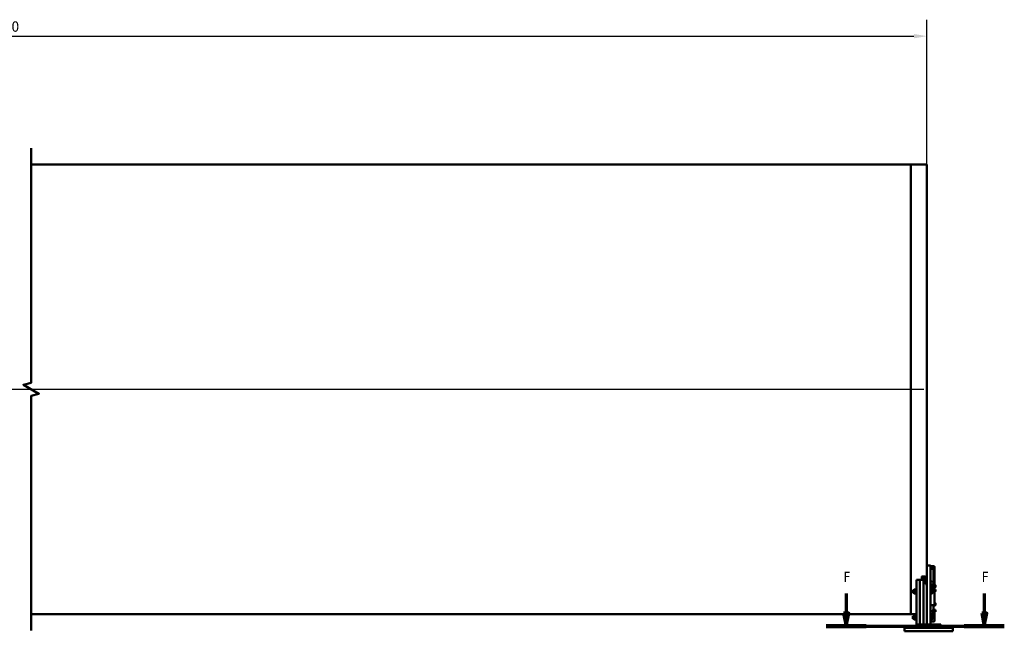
# Model space of a CAD drawing. Header units: millimetres. Extents: x 0 to 63075, y 0 to 44550.
# Tile 15 of 37: x 27210 to 41442, y 23304 to 32148. Entities that reach past the tile are written whole.
import ezdxf

# ---------------------------------------------------------------- set-up
doc = ezdxf.new("R2010")
doc.units = ezdxf.units.MM
doc.header["$LTSCALE"] = 75
doc.linetypes.add('CHAIN', pattern=[0.3543, 0.2362, -0.0295, 0.0591, -0.0295])
for name, color, linetype, lineweight in [('Break Line (ISO)', 7, 'Continuous', 50), ('Centerline (ISO)', 7, 'Continuous', 25), ('Dimension (ISO)', 7, 'Continuous', 25), ('Section Line (ISO)', 7, 'CHAIN', 70), ('Visible (ISO)', 7, 'Continuous', 50)]:
    doc.layers.add(name, color=color, linetype=linetype, lineweight=lineweight)
doc.styles.add('Label Text (ISO)', font='tahoma.ttf')
doc.styles.add('Note Text (ISO)', font='tahoma.ttf')
doc.dimstyles.new('Default (ISO)', dxfattribs={"dimscale": 75, "dimtxt": 2, "dimasz": 2.5, "dimexe": 3.175, "dimexo": 0, "dimgap": 0.762, "dimtad": 1, "dimrnd": 1e-08, "dimtxsty": 'Note Text (ISO)', "dimcen": 0.09, "dimdle": 10, "dimclrd": 256, "dimclre": 256, "dimclrt": 256, "dimazin": 2, "dimtfac": 1, "dimtmove": 0, "dimatfit": 3, "dimfxl": 1, "dimtolj": 1, "dimtzin": 0, "dimlwd": -1, "dimlwe": -1, "dimarcsym": 0})

# ---------------------------------------------------------------- blocks, each defined once
blk = doc.blocks.new('2dTransSection0')
at = {"layer": 'Section Line (ISO)', "linetype": 'Continuous'}
for p, q in [((522.08, 318.04), (522.08, 314.22)), ((548.7, 318.04), (548.7, 314.22)), ((521.58, 314.22), (522.08, 311.72)), ((522.58, 314.22), (521.58, 314.22)), ((522.08, 314.22), (522.08, 311.72)), ((522.08, 311.72), (522.58, 314.22)), ((548.2, 314.22), (548.7, 311.72)), ((549.2, 314.22), (548.2, 314.22)), ((548.7, 314.22), (548.7, 311.72)), ((548.7, 311.72), (549.2, 314.22)), ((518.23, 311.72), (552.56, 311.72))]:
    blk.add_line(p, q, dxfattribs=at)
at = {"layer": 'Section Line (ISO)', "linetype": 'Continuous', "lineweight": 140}
for p, q in [((518.23, 311.72), (525.94, 311.72)), ((544.85, 311.72), (552.56, 311.72))]:
    blk.add_line(p, q, dxfattribs=at)
at = {"layer": 'Section Line (ISO)', "linetype": 'Continuous', "flags": 128}
for points in [[(521.58, 314.22), (522.08, 311.72), (522.58, 314.22), (521.58, 314.22)], [(548.2, 314.22), (548.7, 311.72), (549.2, 314.22), (548.2, 314.22)]]:
    blk.add_lwpolyline(points, dxfattribs=at)
at = {"layer": 'Section Line (ISO)'}
for points in [[(521.58, 314.22), (522.08, 311.72), (522.58, 314.22), (521.58, 314.22)], [(548.2, 314.22), (548.7, 311.72), (549.2, 314.22), (548.2, 314.22)]]:
    blk.add_solid(points, dxfattribs=at)
at = {"layer": 'Section Line (ISO)', "char_height": 2, "attachment_point": 7, "style": 'Label Text (ISO)'}
for insert in [(521.56, 320.22), (548.19, 320.22)]:
    blk.add_mtext('F', dxfattribs=dict(at, insert=insert))
blk = doc.blocks.new('*D27')
at = {"layer": 'Defpoints', "color": 0, "transparency": 16777216}
for p in [(40323, 31910), (13486, 30054), (40323, 30054)]:
    blk.add_point(p, dxfattribs=at)
at = {"layer": 'Dimension (ISO)', "transparency": 16777216}
for p, q in [((13486, 30054), (13486, 32148)), ((40323, 30054), (40323, 32148)), ((13674, 31910), (40136, 31910))]:
    blk.add_line(p, q, dxfattribs=at)
for points in [[(13674, 31941), (13674, 31879), (13486, 31910)], [(40136, 31941), (40136, 31879), (40323, 31910)]]:
    blk.add_solid(points, dxfattribs=at)
at = {"layer": 'Dimension (ISO)', "transparency": 16777216, "insert": (26641, 32124), "char_height": 150, "attachment_point": 1, "style": 'Note Text (ISO)'}
blk.add_mtext('\\A1;30000', dxfattribs=at)

msp = doc.modelspace()

# ---------------------------------------------------------------- linework, layer by layer
at = {"layer": 'Break Line (ISO)', "flags": 128}
msp.add_lwpolyline([(27375.732, 23315.4675), (27375.732, 26708.4963), (27488.2321, 26738.6406), (27263.232, 26868.5444), (27375.732, 26898.6887), (27375.732, 30291.7175)], dxfattribs=at)
at = {"layer": 'Centerline (ISO)', "linetype": 'Continuous'}
msp.add_line((13530.8651, 26803.5925), (40278.6574, 26803.5925), dxfattribs=at)
at = {"layer": 'Visible (ISO)'}
for p, q in [((27375.732, 30053.5925), (40091.1574, 30053.5925)), ((40091.1574, 23553.5925), (40091.1574, 30053.5925)), ((40091.1574, 30053.5925), (40323.1574, 30053.5925)), ((40091.1574, 23553.5925), (40091.1574, 30053.5925)), ((40323.1574, 24254.1374), (40323.1574, 30053.5925)), ((40323.1574, 24234.1374), (40323.1574, 24254.1374)), ((40373.1574, 24254.1374), (40323.1574, 24254.1374)), ((40323.1574, 24234.1374), (40323.1574, 23404.1374)), ((40373.1574, 24254.1374), (40373.1574, 24234.1374)), ((40373.1574, 24245.1611), (40421.1574, 24245.1611)), ((40373.1574, 24241.3765), (40421.1574, 24241.3765)), ((40373.1574, 24234.1374), (40373.1574, 23404.1374)), ((40421.1574, 24214.5297), (40373.1574, 24214.5297)), ((40373.1574, 24209.5297), (40421.1574, 24209.5297)), ((40418.1574, 24209.3868), (40418.1574, 24205.7266)), ((40418.1574, 24205.7266), (40418.1574, 23980.7029)), ((40425.1574, 23980.4111), (40425.1574, 24207.5297)), ((40435.1574, 24207.5297), (40435.1574, 24234.3765)), ((40435.1574, 24207.5297), (40435.1574, 23973.7029)), ((40248.1574, 24076.5508), (40248.1574, 24094.6769)), ((40248.1574, 24076.5508), (40248.1574, 24048.4228)), ((40283.1574, 24098.9031), (40258.1574, 24098.9031)), ((40258.1574, 24080.777), (40283.1574, 24080.777)), ((40303.1574, 24017.3354), (40303.1574, 24062.6508)), ((40168.1574, 23910.8874), (40169.4074, 23912.1374)), ((40168.1574, 23847.3874), (40168.1574, 23910.8874)), ((40169.4074, 23912.1374), (40169.4074, 23846.1374)), ((40169.4074, 23912.1374), (40173.1574, 23912.1374)), ((40173.1574, 24033.4228), (40173.1574, 24048.4228)), ((40173.1574, 24048.4228), (40223.1574, 24048.4228)), ((40173.1574, 23404.1374), (40173.1574, 24033.4228)), ((40223.1574, 24048.4228), (40223.1574, 24033.4228)), ((40223.1574, 24033.4228), (40223.1574, 24048.4228)), ((40223.1574, 24048.4228), (40273.1574, 24048.4228)), ((40223.1574, 24033.4228), (40223.1574, 23404.1374)), ((40223.1574, 23404.1374), (40223.1574, 24033.4228)), ((40273.1574, 24048.4228), (40273.1574, 24033.4228)), ((40273.1574, 24033.4228), (40273.1574, 24048.4228)), ((40273.1574, 24048.4228), (40298.9438, 24048.4228)), ((40273.1574, 24033.4228), (40273.1574, 23404.1374)), ((40273.1574, 23404.1374), (40273.1574, 24033.4228)), ((40276.1574, 24029.5561), (40277.3844, 24030.783)), ((40276.1574, 24016.0099), (40276.1574, 24029.5561)), ((40276.1574, 24016.0099), (40277.3844, 24014.783)), ((40277.3844, 24030.783), (40277.3844, 24014.783)), ((40285.3574, 24030.783), (40277.3844, 24030.783)), ((40285.3574, 24014.783), (40277.3844, 24014.783)), ((40285.3574, 24034.033), (40286.2347, 24035.5526)), ((40285.3574, 24034.033), (40285.3574, 24011.533)), ((40285.3574, 24011.533), (40286.2347, 24010.0135)), ((40298.6526, 24036.4286), (40286.8622, 24036.4286)), ((40298.6526, 24031.6911), (40286.8622, 24031.6911)), ((40298.6526, 24018.0455), (40286.8622, 24018.0455)), ((40298.6526, 24009.1374), (40286.8622, 24009.1374)), ((40300.1574, 24034.033), (40299.2801, 24035.5526)), ((40300.1574, 24011.533), (40299.2801, 24010.0135)), ((40300.1574, 24037.033), (40300.9074, 24037.783)), ((40300.1574, 24008.533), (40300.1574, 24037.033)), ((40300.1574, 24008.533), (40300.9074, 24007.783)), ((40300.9074, 24037.783), (40300.9074, 24007.783)), ((40300.9074, 24037.783), (40303.1574, 24037.783)), ((40300.9074, 24007.783), (40303.1574, 24007.783)), ((40303.1574, 24017.3354), (40303.1574, 24004.0462)), ((40303.1574, 24004.0462), (40303.1574, 23987.1414)), ((40303.1574, 23987.1414), (40303.1574, 23986.2045)), ((40323.1574, 23986.2045), (40303.1574, 23986.2045)), ((40375.4074, 24037.783), (40373.1574, 24037.783)), ((40375.4074, 24007.783), (40373.1574, 24007.783)), ((40373.1574, 23980.7029), (40421.1574, 23980.7029)), ((40421.1574, 23953.8561), (40373.1574, 23953.8561)), ((40373.1574, 23948.8561), (40421.1574, 23948.8561)), ((40373.1574, 23924.7317), (40421.1574, 23924.7317)), ((40421.1574, 23916.0715), (40373.1574, 23916.0715)), ((40376.9074, 23912.1374), (40373.1574, 23912.1374)), ((40375.4074, 24007.783), (40375.4074, 24037.783)), ((40376.1574, 24037.033), (40375.4074, 24037.783)), ((40376.1574, 24008.533), (40375.4074, 24007.783)), ((40376.1574, 24037.033), (40376.1574, 24008.533)), ((40376.9575, 24034.028), (40376.1574, 24034.028)), ((40376.9575, 24011.538), (40376.1574, 24011.538)), ((40376.9074, 23846.1374), (40376.9074, 23912.1374)), ((40378.1574, 23910.8874), (40376.9074, 23912.1374)), ((40376.9575, 24036.4332), (40385.0857, 24036.4332)), ((40376.9575, 24027.5452), (40376.9575, 24036.4332)), ((40376.9575, 24027.5452), (40385.0857, 24027.5452)), ((40376.9575, 24013.8951), (40376.9575, 24027.5452)), ((40376.9575, 24013.8951), (40385.0857, 24013.8951)), ((40376.9575, 24009.1329), (40376.9575, 24013.8951)), ((40376.9575, 24009.1329), (40385.0857, 24009.1329)), ((40378.1574, 23910.8874), (40378.1574, 23847.3874)), ((40386.1575, 24034.783), (40385.7081, 24035.5614)), ((40386.1575, 24010.783), (40385.7081, 24010.0046)), ((40386.1575, 24031.9892), (40386.1575, 24034.783)), ((40386.1575, 24020.7202), (40386.1575, 24031.9892)), ((40386.1575, 24011.514), (40386.1575, 24020.7202)), ((40386.1575, 24010.783), (40386.1575, 24011.514)), ((40418.1574, 24003.0009), (40421.1574, 24003.0009)), ((40418.1574, 23948.8561), (40418.1574, 23924.7317)), ((40422.1574, 23947.2031), (40418.1574, 23947.2031)), ((40422.1574, 23940.9531), (40422.1574, 23948.7926)), ((40422.1574, 23940.9531), (40422.9074, 23940.2031)), ((40422.9074, 23948.6545), (40422.9074, 23940.2031)), ((40422.9074, 23940.2031), (40425.1574, 23940.2031)), ((40425.1574, 23939.3561), (40425.1574, 23946.8561)), ((40425.1574, 23939.3561), (40425.1574, 23932.526)), ((40425.1574, 23928.1958), (40425.1574, 23932.526)), ((40435.1574, 23946.8561), (40435.1574, 23973.7029)), ((40437.4074, 23970.2031), (40435.1574, 23970.2031)), ((40435.1574, 23946.8561), (40435.1574, 23939.3561)), ((40437.4074, 23940.2031), (40435.1574, 23940.2031)), ((40435.1574, 23932.526), (40435.1574, 23939.3561)), ((40435.1574, 23932.526), (40435.1574, 23928.1958)), ((40435.1574, 23928.1958), (40435.1574, 23694.6958)), ((40437.4074, 23940.2031), (40437.4074, 23970.2031)), ((40438.1574, 23969.4531), (40437.4074, 23970.2031)), ((40438.1574, 23940.9531), (40437.4074, 23940.2031)), ((40438.1574, 23969.4531), (40438.1574, 23940.9531)), ((40438.9575, 23966.4481), (40438.1574, 23966.4481)), ((40438.9575, 23943.9581), (40438.1574, 23943.9581)), ((40438.9575, 23967.6713), (40447.0857, 23967.6713)), ((40438.9575, 23966.6725), (40438.9575, 23967.6713)), ((40438.9575, 23966.6725), (40447.0857, 23966.6725)), ((40438.9575, 23954.2043), (40438.9575, 23966.6725)), ((40438.9575, 23954.2043), (40447.0857, 23954.2043)), ((40438.9575, 23942.7349), (40438.9575, 23954.2043)), ((40438.9575, 23942.7349), (40447.0857, 23942.7349)), ((40448.1575, 23967.2031), (40448.1394, 23967.2344)), ((40448.1575, 23943.2031), (40448.1394, 23943.1718)), ((40448.1575, 23967.1719), (40448.1575, 23967.2031)), ((40448.1575, 23960.4384), (40448.1575, 23967.1719)), ((40448.1575, 23948.4696), (40448.1575, 23960.4384)), ((40448.1575, 23943.2031), (40448.1575, 23948.4696)), ((40118.1574, 23894.6836), (40120.6113, 23897.1374)), ((40118.1574, 23863.5912), (40118.1574, 23894.6836)), ((40118.1574, 23863.5912), (40120.6113, 23861.1374)), ((40120.6113, 23897.1374), (40120.6113, 23861.1374)), ((40137.1574, 23897.1374), (40120.6113, 23897.1374)), ((40137.1574, 23861.1374), (40120.6113, 23861.1374)), ((40137.1574, 23904.6874), (40138.2832, 23906.6374)), ((40137.1574, 23904.6874), (40137.1574, 23853.5874)), ((40137.1574, 23853.5874), (40138.2832, 23851.6374)), ((40164.5754, 23906.6374), (40140.7394, 23906.6374)), ((40164.5754, 23879.1374), (40140.7394, 23879.1374)), ((40164.5754, 23851.6374), (40140.7394, 23851.6374)), ((40168.1574, 23904.6874), (40167.0316, 23906.6374)), ((40168.1574, 23853.5874), (40167.0316, 23851.6374)), ((40168.1574, 23847.3874), (40169.4074, 23846.1374)), ((40169.4074, 23846.1374), (40173.1574, 23846.1374)), ((40376.9074, 23846.1374), (40373.1574, 23846.1374)), ((40378.1574, 23847.3874), (40376.9074, 23846.1374)), ((40378.9575, 23904.6924), (40378.1574, 23904.6924)), ((40378.9575, 23853.5824), (40378.1574, 23853.5824)), ((40378.9575, 23906.6374), (40398.2013, 23906.6374)), ((40378.9575, 23879.1374), (40378.9575, 23906.6374)), ((40378.9575, 23879.1374), (40398.2013, 23879.1374)), ((40378.9575, 23851.6374), (40378.9575, 23879.1374)), ((40378.9575, 23851.6374), (40398.2013, 23851.6374)), ((40400.6575, 23892.8874), (40400.6575, 23906.6374)), ((40400.6575, 23865.3874), (40400.6575, 23892.8874)), ((40400.6575, 23851.6374), (40400.6575, 23865.3874)), ((40437.4074, 23907.7519), (40435.1574, 23907.7519)), ((40437.4074, 23877.7519), (40435.1574, 23877.7519)), ((40437.4074, 23877.7519), (40437.4074, 23907.7519)), ((40438.1574, 23907.0019), (40437.4074, 23907.7519)), ((40438.1574, 23878.5019), (40437.4074, 23877.7519)), ((40438.1574, 23907.0019), (40438.1574, 23878.5019)), ((40438.9575, 23903.9969), (40438.1574, 23903.9969)), ((40438.9575, 23881.5069), (40438.1574, 23881.5069)), ((40438.9575, 23906.3917), (40447.0857, 23906.3917)), ((40438.9575, 23897.4583), (40438.9575, 23906.3917)), ((40438.9575, 23897.4583), (40447.0857, 23897.4583)), ((40438.9575, 23883.8185), (40438.9575, 23897.4583)), ((40438.9575, 23883.8185), (40447.0857, 23883.8185)), ((40438.9575, 23879.1121), (40438.9575, 23883.8185)), ((40438.9575, 23879.1121), (40447.0857, 23879.1121)), ((40448.1575, 23904.7519), (40447.7196, 23905.5104)), ((40448.1575, 23880.7519), (40447.7196, 23879.9934)), ((40448.1575, 23901.925), (40448.1575, 23904.7519)), ((40448.1575, 23890.6384), (40448.1575, 23901.925)), ((40448.1575, 23881.4653), (40448.1575, 23890.6384)), ((40448.1575, 23880.7519), (40448.1575, 23881.4653)), ((40373.1574, 23682.5715), (40421.1574, 23682.5715)), ((40418.1574, 23682.5715), (40418.1574, 23611.6312)), ((40422.1574, 23680.2795), (40422.1574, 23682.6024)), ((40422.1574, 23680.2795), (40422.9074, 23679.5295)), ((40422.9074, 23682.6666), (40422.9074, 23679.5295)), ((40422.9074, 23679.5295), (40425.1574, 23679.5295)), ((40425.1574, 23675.8561), (40425.1574, 23683.0769)), ((40425.1574, 23675.1862), (40425.1574, 23675.8561)), ((40435.1574, 23675.1862), (40425.1574, 23675.1862)), ((40437.4074, 23709.5295), (40435.1574, 23709.5295)), ((40435.1574, 23694.6958), (40435.1574, 23675.8561)), ((40437.4074, 23679.5295), (40435.1574, 23679.5295)), ((40435.1574, 23675.8561), (40435.1574, 23675.1862)), ((40437.4074, 23679.5295), (40437.4074, 23709.5295)), ((40438.1574, 23708.7795), (40437.4074, 23709.5295)), ((40438.1574, 23680.2795), (40437.4074, 23679.5295)), ((40438.1574, 23708.7795), (40438.1574, 23680.2795)), ((40438.9575, 23705.7745), (40438.1574, 23705.7745)), ((40438.9575, 23683.2845), (40438.1574, 23683.2845)), ((40438.9575, 23706.9977), (40438.9575, 23708.3844)), ((40438.9575, 23708.3844), (40447.0857, 23708.3844)), ((40438.9575, 23706.9977), (40447.0857, 23706.9977)), ((40438.9575, 23705.9989), (40438.9575, 23706.9977)), ((40438.9575, 23705.9989), (40447.0857, 23705.9989)), ((40438.9575, 23693.5307), (40438.9575, 23705.9989)), ((40438.9575, 23693.5307), (40447.0857, 23693.5307)), ((40438.9575, 23682.0613), (40438.9575, 23693.5307)), ((40438.9575, 23680.6746), (40438.9575, 23682.0613)), ((40438.9575, 23682.0613), (40447.0857, 23682.0613)), ((40438.9575, 23680.6746), (40447.0857, 23680.6746)), ((40448.1394, 23706.5608), (40447.1526, 23708.2699)), ((40448.1394, 23682.4982), (40447.1526, 23680.789)), ((40448.1575, 23706.5295), (40448.1394, 23706.5608)), ((40448.1575, 23682.5295), (40448.1394, 23682.4982)), ((40448.1575, 23706.4983), (40448.1575, 23706.5295)), ((40448.1575, 23699.7648), (40448.1575, 23706.4983)), ((40448.1575, 23687.796), (40448.1575, 23699.7648)), ((40448.1575, 23682.5295), (40448.1575, 23687.796)), ((27375.732, 23553.5925), (40091.1574, 23553.5925)), ((40091.1574, 23553.5925), (40173.1574, 23553.5925)), ((40118.1574, 23519.6836), (40120.6113, 23522.1374)), ((40118.1574, 23488.5912), (40118.1574, 23519.6836)), ((40118.1574, 23488.5912), (40120.6113, 23486.1374)), ((40120.6113, 23522.1374), (40120.6113, 23486.1374)), ((40137.1574, 23522.1374), (40120.6113, 23522.1374)), ((40137.1574, 23486.1374), (40120.6113, 23486.1374)), ((40137.1574, 23529.6874), (40138.2832, 23531.6374)), ((40137.1574, 23529.6874), (40137.1574, 23478.5874)), ((40164.5754, 23531.6374), (40140.7394, 23531.6374)), ((40164.5754, 23504.1374), (40140.7394, 23504.1374)), ((40168.1574, 23529.6874), (40167.0316, 23531.6374)), ((40168.1574, 23535.8874), (40169.4074, 23537.1374)), ((40168.1574, 23472.3874), (40168.1574, 23535.8874)), ((40169.4074, 23537.1374), (40169.4074, 23471.1374)), ((40169.4074, 23537.1374), (40173.1574, 23537.1374)), ((40373.1574, 23560.7122), (40421.1574, 23560.7122)), ((40421.1574, 23550.9685), (40373.1574, 23550.9685)), ((40376.9074, 23537.1374), (40373.1574, 23537.1374)), ((40376.9074, 23471.1374), (40376.9074, 23537.1374)), ((40378.1574, 23535.8874), (40376.9074, 23537.1374)), ((40378.1574, 23535.8874), (40378.1574, 23472.3874)), ((40378.9575, 23529.6924), (40378.1574, 23529.6924)), ((40378.9575, 23531.6374), (40398.2013, 23531.6374)), ((40378.9575, 23504.1374), (40378.9575, 23531.6374)), ((40378.9575, 23504.1374), (40398.2013, 23504.1374)), ((40378.9575, 23476.6374), (40378.9575, 23504.1374)), ((40398.1574, 23606.2396), (40399.3844, 23607.4665)), ((40398.1574, 23592.6934), (40398.1574, 23606.2396)), ((40398.1574, 23592.6934), (40399.3844, 23591.4665)), ((40399.3844, 23607.4665), (40399.3844, 23591.4665)), ((40409.7374, 23607.4665), (40399.3844, 23607.4665)), ((40409.7374, 23591.4665), (40399.3844, 23591.4665)), ((40400.6575, 23517.8874), (40400.6575, 23531.6374)), ((40400.6575, 23490.3874), (40400.6575, 23517.8874)), ((40400.6575, 23476.6374), (40400.6575, 23490.3874)), ((40409.7374, 23588.2165), (40409.7374, 23610.7165)), ((40414.7374, 23610.7165), (40409.7374, 23610.7165)), ((40414.7374, 23588.2165), (40409.7374, 23588.2165)), ((40414.7374, 23610.7165), (40415.1724, 23611.47)), ((40414.7374, 23588.2165), (40414.7374, 23610.7165)), ((40414.7374, 23588.2165), (40415.1724, 23587.4629)), ((40420.6526, 23611.6312), (40416.2422, 23611.6312)), ((40420.6526, 23599.8031), (40416.2422, 23599.8031)), ((40420.6526, 23587.6383), (40416.2422, 23587.6383)), ((40420.6526, 23587.3017), (40416.2422, 23587.3017)), ((40418.1574, 23587.3017), (40418.1574, 23564.9023)), ((40418.1574, 23564.9023), (40418.1574, 23560.7122)), ((40422.1574, 23610.7165), (40421.7223, 23611.47)), ((40422.1574, 23588.2165), (40421.7223, 23587.4629)), ((40422.1574, 23613.7165), (40422.9074, 23614.4665)), ((40422.1574, 23585.2165), (40422.1574, 23613.7165)), ((40422.1574, 23585.2165), (40422.9074, 23584.4665)), ((40422.9074, 23614.4665), (40422.9074, 23584.4665)), ((40422.9074, 23614.4665), (40425.1574, 23614.4665)), ((40422.9074, 23584.4665), (40425.1574, 23584.4665)), ((40425.1574, 23613.1841), (40425.1574, 23617.0594)), ((40435.1574, 23617.0594), (40425.1574, 23617.0594)), ((40425.1574, 23613.1841), (40425.1574, 23592.7223)), ((40425.1574, 23586.7257), (40425.1574, 23592.7223)), ((40425.1574, 23575.4782), (40425.1574, 23586.7257)), ((40425.1574, 23575.4782), (40425.1574, 23569.4816)), ((40425.1574, 23564.6097), (40425.1574, 23569.4816)), ((40435.1574, 23617.0594), (40435.1574, 23613.1841)), ((40437.4074, 23614.4665), (40435.1574, 23614.4665)), ((40435.1574, 23613.1841), (40435.1574, 23592.7223)), ((40435.1574, 23592.7223), (40435.1574, 23586.7257)), ((40435.1574, 23586.7257), (40435.1574, 23575.4782)), ((40437.4074, 23584.4665), (40435.1574, 23584.4665)), ((40435.1574, 23569.4816), (40435.1574, 23575.4782)), ((40435.1574, 23569.4816), (40435.1574, 23564.6097)), ((40435.1574, 23564.6097), (40435.1574, 23459.5576)), ((40437.4074, 23584.4665), (40437.4074, 23614.4665)), ((40438.1574, 23613.7165), (40437.4074, 23614.4665)), ((40438.1574, 23585.2165), (40437.4074, 23584.4665)), ((40438.1574, 23613.7165), (40438.1574, 23585.2165)), ((40438.9575, 23610.7115), (40438.1574, 23610.7115)), ((40438.9575, 23588.2215), (40438.1574, 23588.2215)), ((40438.9575, 23613.1063), (40447.0857, 23613.1063)), ((40438.9575, 23604.1729), (40438.9575, 23613.1063)), ((40438.9575, 23604.1729), (40447.0857, 23604.1729)), ((40438.9575, 23590.5331), (40438.9575, 23604.1729)), ((40438.9575, 23590.5331), (40447.0857, 23590.5331)), ((40438.9575, 23585.8267), (40438.9575, 23590.5331)), ((40438.9575, 23585.8267), (40447.0857, 23585.8267)), ((40448.1575, 23611.4665), (40447.7196, 23612.225)), ((40448.1575, 23587.4665), (40447.7196, 23586.708)), ((40448.1575, 23608.6396), (40448.1575, 23611.4665)), ((40448.1575, 23597.353), (40448.1575, 23608.6396)), ((40448.1575, 23588.1799), (40448.1575, 23597.353)), ((40448.1575, 23587.4665), (40448.1575, 23588.1799)), ((39998.1574, 23354.1374), (39998.1574, 23304.1374)), ((40698.1574, 23354.1374), (39998.1574, 23354.1374)), ((40137.1574, 23478.5874), (40138.2832, 23476.6374)), ((40164.5754, 23476.6374), (40140.7394, 23476.6374)), ((40168.1574, 23478.5874), (40167.0316, 23476.6374)), ((40168.1574, 23472.3874), (40169.4074, 23471.1374)), ((40169.4074, 23471.1374), (40173.1574, 23471.1374)), ((40193.1574, 23404.1374), (40173.1574, 23404.1374)), ((40173.1574, 23354.1374), (40173.1574, 23404.1374)), ((40193.1574, 23404.1374), (40503.1574, 23404.1374)), ((40323.1574, 23414.1374), (40313.1574, 23404.1374)), ((40323.1574, 23404.1374), (40373.1574, 23404.1374)), ((40376.9074, 23471.1374), (40373.1574, 23471.1374)), ((40373.1574, 23445.9164), (40421.1574, 23445.9164)), ((40378.1574, 23472.3874), (40376.9074, 23471.1374)), ((40378.9575, 23478.5824), (40378.1574, 23478.5824)), ((40378.9575, 23476.6374), (40398.2013, 23476.6374)), ((40523.1574, 23404.1374), (40503.1574, 23404.1374)), ((40523.1574, 23354.1374), (40523.1574, 23404.1374)), ((40698.1574, 23354.1374), (40698.1574, 23304.1374)), ((40698.1574, 23304.1374), (39998.1574, 23304.1374))]:
    msp.add_line(p, q, dxfattribs=at)
for centre, major_axis, ratio, start_param, end_param in [((40368.1574, 24200.7266), (9.6593, 9.6593), 0.2679491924, 0.7560713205, 0.7853981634), ((40423.1574, 24200.7266), (-9.6593, 9.6593), 0.2679491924, 5.4977871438, 5.5271139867), ((40421.1574, 24233.0368), (14, 0), 0.8660254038, 0.2645207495, 1.5707963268), ((40421.1574, 24234.3765), (14, 0), 0.5, 0, 1.5707963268), ((40421.1574, 24207.5297), (14, 0), 0.5, 0, 1.5707963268), ((40421.1574, 24207.5297), (4, 0), 0.5, 0, 1.5707963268), ((40258.1574, 24094.6769), (-10, 0), 0.4226182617, 4.7123889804, 6.2831853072), ((40258.1574, 24076.5508), (-10, 0), 0.4226182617, 4.7123889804, 6.2831853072), ((40283.1574, 24051.1937), (-10, 0), 0.4226182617, 4.7123889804, 6.9982267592), ((40283.1574, 24062.6508), (40, 0), 0.906307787, 0, 1.5707963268), ((40283.1574, 24062.6508), (20, 0), 0.906307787, 0, 1.5707963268), ((40283.1574, 24037.2937), (20, 0), 0.906307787, 0.0269982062, 1.5707963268), ((40421.1574, 23999.5368), (4, 0), 0.8660254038, 0, 1.5707963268), ((40421.1574, 23973.7029), (14, 0), 0.5, 0, 1.5707963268), ((40421.1574, 23946.8561), (14, 0), 0.5, 0, 1.5707963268), ((40421.1574, 23946.8561), (4, 0), 0.5, 0, 1.5707963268), ((40421.1574, 23928.1958), (14, 0), 0.8660254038, 4.7123889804, 6.2831853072), ((40421.1574, 23928.1958), (4, 0), 0.8660254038, 4.7123889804, 6.2831853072), ((40421.1574, 23694.6958), (14, 0), 0.8660254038, 4.7123889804, 6.2831853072), ((40421.1574, 23564.6097), (14, 0), 0.9743700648, 4.7123889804, 6.2831853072), ((40421.1574, 23564.6097), (4, 0), 0.9743700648, 4.7123889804, 6.2831853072), ((40421.1574, 23459.5576), (14, 0), 0.9743700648, 4.7123889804, 6.2831853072)]:
    msp.add_ellipse(centre, major_axis=major_axis, ratio=ratio, start_param=start_param, end_param=end_param, dxfattribs=at)
for points, weights in [([(40286.8622, 24036.4286), (40284.8622, 24034.0599), (40286.8622, 24031.6911)], [1, 1.15470053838, 1]), ([(40286.8622, 24031.6911), (40284.8622, 24024.8683), (40286.8622, 24018.0455)], [1, 1.15470053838, 1]), ([(40286.8622, 24018.0455), (40284.8622, 24013.5915), (40286.8622, 24009.1374)], [1, 1.15470053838, 1]), ([(40286.8622, 24009.1374), (40286.4773, 24009.5933), (40286.2347, 24010.0135)], [1, 1.02646777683, 1.04387878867]), ([(40298.6526, 24031.6911), (40300.6526, 24034.0599), (40298.6526, 24036.4286)], [1, 1.15470053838, 1]), ([(40298.6526, 24018.0455), (40300.6526, 24024.8683), (40298.6526, 24031.6911)], [1, 1.15470053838, 1]), ([(40298.6526, 24009.1374), (40300.6526, 24013.5915), (40298.6526, 24018.0455)], [1, 1.15470053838, 1]), ([(40299.2801, 24010.0135), (40299.0375, 24009.5933), (40298.6526, 24009.1374)], [1.04387878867, 1.02646777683, 1]), ([(40385.0857, 24036.4332), (40385.4666, 24035.9796), (40385.7081, 24035.5614)], [1, 1.01316741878, 1.01719867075]), ([(40386.1575, 24031.9892), (40386.1575, 24034.0517), (40385.0857, 24036.4332)], [1, 1.0379548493, 1]), ([(40385.0857, 24027.5452), (40386.1575, 24029.9268), (40386.1575, 24031.9892)], [1, 1.0379548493, 1]), ([(40386.1575, 24020.7202), (40386.1575, 24023.8877), (40385.0857, 24027.5452)], [1, 1.0379548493, 1]), ([(40385.0857, 24013.8951), (40386.1575, 24017.5526), (40386.1575, 24020.7202)], [1, 1.0379548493, 1]), ([(40386.1575, 24011.514), (40386.1575, 24012.6191), (40385.0857, 24013.8951)], [1, 1.0379548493, 1]), ([(40385.0857, 24009.1329), (40386.1575, 24010.4089), (40386.1575, 24011.514)], [1, 1.0379548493, 1]), ([(40448.1575, 23967.1719), (40448.1575, 23967.4037), (40447.0857, 23967.6713)], [1, 1.0379548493, 1]), ([(40447.0857, 23966.6725), (40448.1575, 23966.9401), (40448.1575, 23967.1719)], [1, 1.0379548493, 1]), ([(40448.1575, 23960.4384), (40448.1575, 23963.3317), (40447.0857, 23966.6725)], [1, 1.0379548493, 1]), ([(40447.0857, 23954.2043), (40448.1575, 23957.5452), (40448.1575, 23960.4384)], [1, 1.0379548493, 1]), ([(40448.1575, 23948.4696), (40448.1575, 23951.1311), (40447.0857, 23954.2043)], [1, 1.0379548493, 1]), ([(40447.0857, 23942.7349), (40448.1575, 23945.8082), (40448.1575, 23948.4696)], [1, 1.0379548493, 1]), ([(40448.1394, 23943.1718), (40448.0222, 23942.9688), (40447.0857, 23942.7349)], [1.00860777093, 1.0330055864, 1]), ([(40138.2832, 23906.6374), (40138.2832, 23906.6374), (40140.7394, 23906.6374)], [1.07735026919, 1.07735026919, 1]), ([(40140.7394, 23851.6374), (40138.2832, 23851.6374), (40138.2832, 23851.6374)], [1, 1.07735026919, 1.07735026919]), ([(40140.7394, 23906.6374), (40136.1561, 23892.8874), (40140.7394, 23879.1374)], [1, 1.15470053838, 1]), ([(40140.7394, 23879.1374), (40136.1561, 23865.3874), (40140.7394, 23851.6374)], [1, 1.15470053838, 1]), ([(40164.5754, 23879.1374), (40169.1587, 23892.8874), (40164.5754, 23906.6374)], [1, 1.15470053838, 1]), ([(40164.5754, 23906.6374), (40167.0316, 23906.6374), (40167.0316, 23906.6374)], [1, 1.07735026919, 1.07735026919]), ([(40164.5754, 23851.6374), (40169.1587, 23865.3874), (40164.5754, 23879.1374)], [1, 1.15470053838, 1]), ([(40167.0316, 23851.6374), (40167.0316, 23851.6374), (40164.5754, 23851.6374)], [1.07735026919, 1.07735026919, 1]), ([(40398.2013, 23906.6374), (40400.6575, 23906.6374), (40400.6575, 23906.6374)], [1, 1.0379548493, 1]), ([(40400.6575, 23892.8874), (40400.6575, 23899.2688), (40398.2013, 23906.6374)], [1, 1.0379548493, 1]), ([(40398.2013, 23879.1374), (40400.6575, 23886.506), (40400.6575, 23892.8874)], [1, 1.0379548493, 1]), ([(40400.6575, 23865.3874), (40400.6575, 23871.7688), (40398.2013, 23879.1374)], [1, 1.0379548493, 1]), ([(40398.2013, 23851.6374), (40400.6575, 23859.006), (40400.6575, 23865.3874)], [1, 1.0379548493, 1]), ([(40400.6575, 23851.6374), (40400.6575, 23851.6374), (40398.2013, 23851.6374)], [1, 1.0379548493, 1]), ([(40447.0857, 23906.3917), (40447.4757, 23905.9328), (40447.7196, 23905.5104)], [1, 1.01348375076, 1.01738709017]), ([(40448.1575, 23901.925), (40448.1575, 23903.998), (40447.0857, 23906.3917)], [1, 1.0379548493, 1]), ([(40447.0857, 23897.4583), (40448.1575, 23899.852), (40448.1575, 23901.925)], [1, 1.0379548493, 1]), ([(40448.1575, 23890.6384), (40448.1575, 23893.8035), (40447.0857, 23897.4583)], [1, 1.0379548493, 1]), ([(40447.0857, 23883.8185), (40448.1575, 23887.4733), (40448.1575, 23890.6384)], [1, 1.0379548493, 1]), ([(40448.1575, 23881.4653), (40448.1575, 23882.5574), (40447.0857, 23883.8185)], [1, 1.0379548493, 1]), ([(40447.0857, 23879.1121), (40448.1575, 23880.3731), (40448.1575, 23881.4653)], [1, 1.0379548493, 1]), ([(40447.8546, 23706.7568), (40447.5923, 23707.5295), (40447.0857, 23708.3844)], [1.01887565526, 1.01758770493, 1]), ([(40448.1575, 23706.4983), (40448.1575, 23706.73), (40447.0857, 23706.9977)], [1, 1.0379548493, 1]), ([(40447.0857, 23705.9989), (40448.1575, 23706.2665), (40448.1575, 23706.4983)], [1, 1.0379548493, 1]), ([(40448.1575, 23699.7648), (40448.1575, 23702.658), (40447.0857, 23705.9989)], [1, 1.0379548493, 1]), ([(40447.0857, 23693.5307), (40448.1575, 23696.8715), (40448.1575, 23699.7648)], [1, 1.0379548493, 1]), ([(40448.1575, 23687.796), (40448.1575, 23690.4575), (40447.0857, 23693.5307)], [1, 1.0379548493, 1]), ([(40447.0857, 23682.0613), (40448.1575, 23685.1345), (40448.1575, 23687.796)], [1, 1.0379548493, 1]), ([(40448.1394, 23682.4982), (40448.0222, 23682.2951), (40447.0857, 23682.0613)], [1.00860777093, 1.0330055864, 1]), ([(40447.0857, 23680.6746), (40447.5618, 23681.5202), (40447.8216, 23682.2881)], [1, 1.01651098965, 1.01865687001]), ([(40447.1526, 23680.789), (40447.1197, 23680.732), (40447.0857, 23680.6746)], [1.00225477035, 1.00116302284, 1]), ([(40138.2832, 23531.6374), (40138.2832, 23531.6374), (40140.7394, 23531.6374)], [1.07735026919, 1.07735026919, 1]), ([(40140.7394, 23531.6374), (40136.1561, 23517.8874), (40140.7394, 23504.1374)], [1, 1.15470053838, 1]), ([(40140.7394, 23504.1374), (40136.1561, 23490.3874), (40140.7394, 23476.6374)], [1, 1.15470053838, 1]), ([(40164.5754, 23504.1374), (40169.1587, 23517.8874), (40164.5754, 23531.6374)], [1, 1.15470053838, 1]), ([(40164.5754, 23531.6374), (40167.0316, 23531.6374), (40167.0316, 23531.6374)], [1, 1.07735026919, 1.07735026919]), ([(40164.5754, 23476.6374), (40169.1587, 23490.3874), (40164.5754, 23504.1374)], [1, 1.15470053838, 1]), ([(40398.2013, 23531.6374), (40400.6575, 23531.6374), (40400.6575, 23531.6374)], [1, 1.0379548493, 1]), ([(40400.6575, 23517.8874), (40400.6575, 23524.2688), (40398.2013, 23531.6374)], [1, 1.0379548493, 1]), ([(40398.2013, 23504.1374), (40400.6575, 23511.506), (40400.6575, 23517.8874)], [1, 1.0379548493, 1]), ([(40400.6575, 23490.3874), (40400.6575, 23496.7688), (40398.2013, 23504.1374)], [1, 1.0379548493, 1]), ([(40398.2013, 23476.6374), (40400.6575, 23484.006), (40400.6575, 23490.3874)], [1, 1.0379548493, 1]), ([(40416.2422, 23611.6312), (40414.2422, 23605.7171), (40416.2422, 23599.8031)], [1, 1.15470053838, 1]), ([(40416.2422, 23599.8031), (40414.2422, 23593.7207), (40416.2422, 23587.6383)], [1, 1.15470053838, 1]), ([(40416.2422, 23587.6383), (40414.2422, 23587.47), (40416.2422, 23587.3017)], [1, 1.15470053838, 1]), ([(40415.1724, 23611.47), (40415.2157, 23611.5448), (40416.2422, 23611.6312)], [1.07719130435, 1.0738437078, 1]), ([(40420.6526, 23599.8031), (40422.6526, 23605.7171), (40420.6526, 23611.6312)], [1, 1.15470053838, 1]), ([(40420.6526, 23611.6312), (40421.6791, 23611.5448), (40421.7223, 23611.47)], [1, 1.0738437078, 1.07719130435]), ([(40420.6526, 23587.6383), (40422.6526, 23593.7207), (40420.6526, 23599.8031)], [1, 1.15470053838, 1]), ([(40420.6526, 23587.3017), (40422.6526, 23587.47), (40420.6526, 23587.6383)], [1, 1.15470053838, 1]), ([(40447.0857, 23613.1063), (40447.4757, 23612.6475), (40447.7196, 23612.225)], [1, 1.01348375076, 1.01738709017]), ([(40448.1575, 23608.6396), (40448.1575, 23610.7126), (40447.0857, 23613.1063)], [1, 1.0379548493, 1]), ([(40447.0857, 23604.1729), (40448.1575, 23606.5666), (40448.1575, 23608.6396)], [1, 1.0379548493, 1]), ([(40448.1575, 23597.353), (40448.1575, 23600.5181), (40447.0857, 23604.1729)], [1, 1.0379548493, 1]), ([(40447.0857, 23590.5331), (40448.1575, 23594.1879), (40448.1575, 23597.353)], [1, 1.0379548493, 1]), ([(40448.1575, 23588.1799), (40448.1575, 23589.272), (40447.0857, 23590.5331)], [1, 1.0379548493, 1]), ([(40447.0857, 23585.8267), (40448.1575, 23587.0878), (40448.1575, 23588.1799)], [1, 1.0379548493, 1]), ([(40140.7394, 23476.6374), (40138.2832, 23476.6374), (40138.2832, 23476.6374)], [1, 1.07735026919, 1.07735026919]), ([(40167.0316, 23476.6374), (40167.0316, 23476.6374), (40164.5754, 23476.6374)], [1.07735026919, 1.07735026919, 1]), ([(40400.6575, 23476.6374), (40400.6575, 23476.6374), (40398.2013, 23476.6374)], [1, 1.0379548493, 1])]:
    msp.add_rational_spline(points, weights, degree=2, dxfattribs=at)

# ---------------------------------------------------------------- block references
at = {"layer": 'Section Line (ISO)', "xscale": 75, "yscale": 75, "zscale": 75}
msp.add_blockref('2dTransSection0', (0, 0), dxfattribs=at)

# ---------------------------------------------------------------- dimensions: what is measured, and where the dimension line sits
at = {"layer": 'Dimension (ISO)'}
dim = msp.add_linear_dim(base=(40323.1574, 31910.2151), p1=(13486.3651, 30053.5925), p2=(40323.1574, 30053.5925), text='30000', dimstyle='Default (ISO)', override={"dimgap": 0.762, "dimdec": 2, "dimlfac": 1.117868, "dimtol": 0, "dimlim": 0, "dimtp": 0, "dimtm": 0, "dimtdec": 2, "dimtofl": 0, "dimatfit": 1}, dxfattribs=at)
dim.commit()
dim.dimension.update_dxf_attribs({"geometry": '*D27', "text_midpoint": (26913.7158, 31910.2151), "dimtype": 160})

doc.saveas('drawing.dxf')
